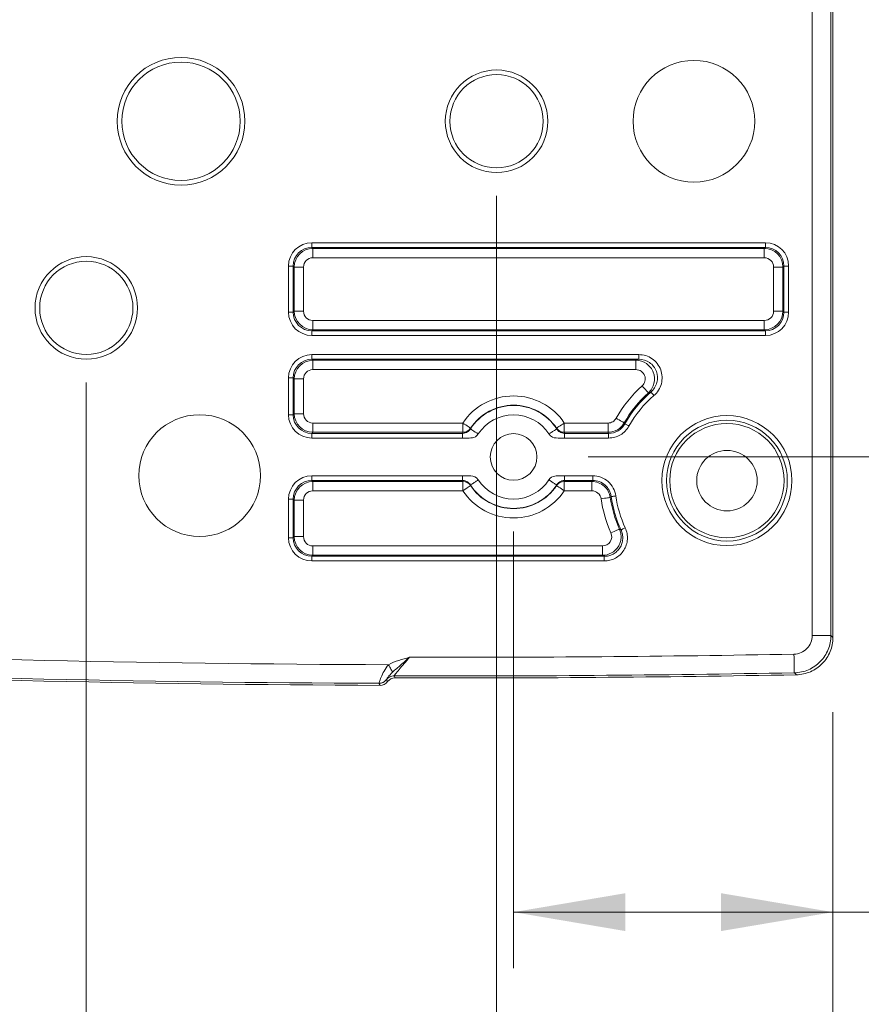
# Model space of a CAD drawing. Header units: millimetres. Extents: x 10 to 272, y 8 to 208.
# Tile 4 of 14: x 85 to 107, y 39 to 65. Entities that reach past the tile are written whole.
import ezdxf

# ---------------------------------------------------------------- set-up
doc = ezdxf.new("R2010")
doc.units = ezdxf.units.MM
doc.styles.add('SLDTEXTSTYLE1', font='TXT', dxfattribs={"width": 0.605})
doc.dimstyles.new('SLDDIMSTYLE1', dxfattribs={"dimtxt": 2.054655, "dimasz": 3, "dimexe": 0, "dimexo": 0.0625, "dimgap": 0.513664, "dimtad": 0, "dimtih": 1, "dimtoh": 1, "dimdec": 1, "dimlfac": 2, "dimrnd": 1e-09, "dimzin": 12, "dimdsep": 46, "dimtxsty": 'SLDTEXTSTYLE1', "dimsah": 1, "dimcen": 0.09, "dimadec": 0, "dimazin": 3, "dimtfac": 1, "dimtdec": 1, "dimtofl": 0, "dimtmove": 0, "dimatfit": 3, "dimfxl": 1, "dimfrac": 2, "dimtolj": 1, "dimtzin": 12, "dimarcsym": 0})
doc.dimstyles.new('SLDDIMSTYLE3', dxfattribs={"dimtxt": 2.054655, "dimasz": 3, "dimexe": 0, "dimexo": 0.0625, "dimgap": 0.513664, "dimtad": 0, "dimtih": 1, "dimtoh": 1, "dimdec": 1, "dimlfac": 2, "dimrnd": 1e-09, "dimzin": 4, "dimdsep": 46, "dimtxsty": 'SLDTEXTSTYLE1', "dimsah": 1, "dimcen": 0.09, "dimadec": 0, "dimazin": 1, "dimtfac": 1, "dimtdec": 1, "dimtofl": 0, "dimtmove": 0, "dimatfit": 3, "dimfxl": 1, "dimfrac": 2, "dimtolj": 1, "dimtzin": 12, "dimarcsym": 0})

# ---------------------------------------------------------------- blocks, each defined once
blk = doc.blocks.new('_D_3')
at = {"color": 7, "linetype": 'Continuous', "lineweight": 0}
for p, q in [((97.631, 60.556), (97.631, 33.758)), ((86.631, 55.551), (86.631, 33.758)), ((78.793, 36.836), (78.088, 36.836)), ((78.088, 36.836), (78.088, 33.68)), ((82.713, 36.836), (83.419, 36.836)), ((83.419, 36.836), (83.419, 33.68)), ((86.631, 35.258), (84.595, 35.258)), ((97.631, 35.258), (86.631, 35.258)), ((78.088, 33.68), (78.793, 33.68)), ((83.419, 33.68), (82.713, 33.68))]:
    blk.add_line(p, q, dxfattribs=at)
for points in [[(86.631, 35.258), (89.631, 34.75), (89.631, 35.766)], [(97.631, 35.258), (94.631, 35.766), (94.631, 34.75)]]:
    blk.add_solid(points, dxfattribs=at)
at = {"color": 7, "linetype": 'Continuous', "lineweight": 0, "char_height": 2.1167, "attachment_point": 1, "style": 'SLDTEXTSTYLE1'}
for s, insert in [('2X', (67.661, 36.409)), ('22.0', (71.895, 36.409)), ('.87', (78.793, 36.409))]:
    blk.add_mtext(s, dxfattribs=dict(at, insert=insert))
blk = doc.blocks.new('_D_4')
at = {"color": 7, "linetype": 'Continuous', "lineweight": 0}
for p, q in [((97.631, 60.556), (97.631, 33.758)), ((106.648, 46.714), (106.648, 33.758)), ((117.489, 36.836), (116.783, 36.836)), ((116.783, 36.836), (116.783, 33.68)), ((121.408, 36.836), (122.114, 36.836)), ((122.114, 36.836), (122.114, 33.68)), ((97.631, 35.258), (106.648, 35.258)), ((106.648, 35.258), (110.12, 35.258)), ((116.783, 33.68), (117.489, 33.68)), ((122.114, 33.68), (121.408, 33.68))]:
    blk.add_line(p, q, dxfattribs=at)
for points in [[(97.631, 35.258), (100.631, 34.75), (100.631, 35.766)], [(106.648, 35.258), (103.648, 35.766), (103.648, 34.75)]]:
    blk.add_solid(points, dxfattribs=at)
at = {"color": 7, "linetype": 'Continuous', "lineweight": 0, "char_height": 2.1167, "attachment_point": 1, "style": 'SLDTEXTSTYLE1'}
for s, insert in [('18.0', (110.59, 36.409)), ('.71', (117.489, 36.409))]:
    blk.add_mtext(s, dxfattribs=dict(at, insert=insert))
blk = doc.blocks.new('_D_7')
at = {"color": 7, "linetype": 'Continuous', "lineweight": 0}
for p, q in [((98.086, 51.556), (98.086, 39.85)), ((106.648, 46.714), (106.648, 39.85)), ((119.605, 42.928), (118.9, 42.928)), ((118.9, 42.928), (118.9, 39.772)), ((123.525, 42.928), (124.231, 42.928)), ((124.231, 42.928), (124.231, 39.772)), ((98.086, 41.35), (106.648, 41.35)), ((106.648, 41.35), (108.003, 41.35)), ((118.9, 39.772), (119.605, 39.772)), ((124.231, 39.772), (123.525, 39.772))]:
    blk.add_line(p, q, dxfattribs=at)
for points in [[(98.086, 41.35), (101.086, 40.842), (101.086, 41.858)], [(106.648, 41.35), (103.648, 41.858), (103.648, 40.842)]]:
    blk.add_solid(points, dxfattribs=at)
at = {"color": 7, "linetype": 'Continuous', "lineweight": 0, "char_height": 2.1167, "attachment_point": 1, "style": 'SLDTEXTSTYLE1'}
for s, insert in [('2X', (108.473, 42.501)), ('.67', (119.605, 42.501)), ('17.1', (112.706, 42.501))]:
    blk.add_mtext(s, dxfattribs=dict(at, insert=insert))
blk = doc.blocks.new('_D_9')
at = {"color": 7, "linetype": 'Continuous', "lineweight": 0}
for p, q in [((100.086, 71.556), (120.435, 71.556)), ((118.935, 71.556), (118.935, 64.604)), ((121.051, 64.133), (120.346, 64.133)), ((120.346, 64.133), (120.346, 60.978)), ((126.539, 64.133), (127.244, 64.133)), ((127.244, 64.133), (127.244, 60.978)), ((120.346, 60.978), (121.051, 60.978)), ((127.244, 60.978), (126.539, 60.978)), ((118.935, 53.556), (118.935, 60.508)), ((100.086, 53.556), (120.435, 53.556))]:
    blk.add_line(p, q, dxfattribs=at)
for points in [[(118.935, 71.556), (118.427, 68.556), (119.443, 68.556)], [(118.935, 53.556), (119.443, 56.556), (118.427, 56.556)]]:
    blk.add_solid(points, dxfattribs=at)
at = {"color": 7, "linetype": 'Continuous', "lineweight": 0, "char_height": 2.1167, "attachment_point": 1, "style": 'SLDTEXTSTYLE1'}
for s, insert in [('2X', (109.919, 63.706)), ('36.0', (114.152, 63.706)), ('1.42', (121.051, 63.706))]:
    blk.add_mtext(s, dxfattribs=dict(at, insert=insert))

msp = doc.modelspace()

# ---------------------------------------------------------------- linework, layer by layer
at = {"color": 7, "linetype": 'Continuous', "lineweight": 15}
for p, q in [((106.0945, 48.7671), (106.0945, 76.3443)), ((106.5944, 76.3443), (106.5944, 48.7671)), ((106.6483, 76.3971), (106.6483, 48.7142)), ((92.6761, 59.2993), (104.8365, 59.2993)), ((92.6761, 59.1745), (92.6761, 59.2993)), ((104.8365, 59.1745), (92.6761, 59.1745)), ((92.6761, 59.1745), (92.7047, 59.1459)), ((92.7047, 59.1459), (104.808, 59.1459)), ((92.7047, 58.8963), (92.7047, 59.1459)), ((104.808, 59.1459), (104.8365, 59.1745)), ((104.808, 58.8963), (104.808, 59.1459)), ((104.8365, 59.1745), (104.8365, 59.2993)), ((104.808, 58.8963), (92.7047, 58.8963)), ((92.052, 57.4362), (92.052, 58.6751)), ((92.052, 58.6751), (92.1768, 58.6751)), ((92.1768, 58.6751), (92.1768, 57.4362)), ((92.2054, 58.6466), (92.1768, 58.6751)), ((92.2054, 57.4647), (92.2054, 58.6466)), ((92.2054, 58.6466), (92.455, 58.6466)), ((92.455, 58.6466), (92.455, 57.4647)), ((105.0577, 57.4647), (105.0577, 58.6466)), ((105.0577, 58.6466), (105.3073, 58.6466)), ((105.3359, 58.6751), (105.3073, 58.6466)), ((105.3073, 58.6466), (105.3073, 57.4647)), ((105.3359, 57.4362), (105.3359, 58.6751)), ((105.3359, 58.6751), (105.4607, 58.6751)), ((105.4607, 58.6751), (105.4607, 57.4362)), ((92.052, 57.4362), (92.1768, 57.4362)), ((92.1768, 57.4362), (92.2054, 57.4647)), ((92.2054, 57.4647), (92.455, 57.4647)), ((105.0577, 57.4647), (105.3073, 57.4647)), ((105.3073, 57.4647), (105.3359, 57.4362)), ((105.3359, 57.4362), (105.4607, 57.4362)), ((92.7047, 56.9654), (92.7047, 57.2151)), ((92.7047, 57.2151), (104.808, 57.2151)), ((104.808, 56.9654), (104.808, 57.2151)), ((92.7047, 56.9654), (92.6761, 56.9369)), ((92.6761, 56.812), (92.6761, 56.9369)), ((92.6761, 56.9369), (104.8365, 56.9369)), ((104.8365, 56.812), (92.6761, 56.812)), ((104.808, 56.9654), (92.7047, 56.9654)), ((104.8365, 56.9369), (104.808, 56.9654)), ((104.8365, 56.812), (104.8365, 56.9369)), ((92.6761, 56.2993), (101.442, 56.2993)), ((92.6761, 56.1745), (92.6761, 56.2993)), ((101.442, 56.1745), (101.442, 56.2993)), ((101.442, 56.1745), (92.6761, 56.1745)), ((92.6761, 56.1745), (92.7047, 56.1459)), ((92.7047, 56.1459), (101.3661, 56.1459)), ((92.7047, 55.8963), (92.7047, 56.1459)), ((101.3661, 55.8963), (101.3661, 56.1459)), ((101.3661, 55.8963), (92.7047, 55.8963)), ((92.052, 54.6862), (92.052, 55.6751)), ((92.052, 55.6751), (92.1768, 55.6751)), ((92.1768, 55.6751), (92.1768, 54.6862)), ((92.2054, 55.6466), (92.1768, 55.6751)), ((92.2054, 54.7147), (92.2054, 55.6466)), ((92.455, 55.6466), (92.2054, 55.6466)), ((92.455, 55.6466), (92.455, 54.7147)), ((92.052, 54.6862), (92.1768, 54.6862)), ((92.1768, 54.6862), (92.2054, 54.7147)), ((92.455, 54.7147), (92.2054, 54.7147)), ((92.7047, 54.2154), (92.7047, 54.4651)), ((92.7047, 54.4651), (96.7252, 54.4651)), ((96.7252, 54.2154), (96.7252, 54.4651)), ((99.446, 54.4651), (99.446, 54.2154)), ((99.446, 54.4651), (100.6176, 54.4651)), ((100.6176, 54.2154), (100.6176, 54.4651)), ((101.0527, 54.4698), (101.0706, 54.4433)), ((92.7047, 54.2154), (92.6761, 54.1869)), ((92.6761, 54.062), (92.6761, 54.1869)), ((92.6761, 54.1869), (96.7178, 54.1869)), ((96.7252, 54.2154), (92.7047, 54.2154)), ((100.6176, 54.2154), (99.446, 54.2154)), ((99.4534, 54.1869), (100.6343, 54.1869)), ((100.6343, 54.062), (100.6343, 54.1869)), ((96.7178, 54.062), (92.6761, 54.062)), ((96.8072, 54.062), (96.7178, 54.062)), ((100.6343, 54.062), (99.4534, 54.062)), ((92.6761, 53.0493), (96.7178, 53.0493)), ((92.6761, 52.9245), (92.6761, 53.0493)), ((96.7178, 52.9245), (92.6761, 52.9245)), ((92.6761, 52.9245), (92.7047, 52.8959)), ((92.7047, 52.8959), (96.7252, 52.8959)), ((92.7047, 52.8959), (92.7047, 52.6463)), ((96.7252, 52.6463), (96.7252, 52.8959)), ((99.3639, 53.0493), (99.4534, 53.0493)), ((99.446, 52.8959), (100.1848, 52.8959)), ((99.446, 52.8959), (99.446, 52.6463)), ((99.4534, 53.0493), (100.2096, 53.0493)), ((100.2096, 52.9245), (99.4534, 52.9245)), ((100.1848, 52.8959), (100.1848, 52.6463)), ((100.2096, 52.9245), (100.2096, 53.0493)), ((96.7252, 52.6463), (92.7047, 52.6463)), ((100.1848, 52.6463), (99.446, 52.6463)), ((92.052, 51.3897), (92.052, 52.4251)), ((92.052, 52.4251), (92.1768, 52.4251)), ((92.1768, 52.4251), (92.1768, 51.3897)), ((92.2054, 52.3966), (92.1768, 52.4251)), ((92.2054, 51.4183), (92.2054, 52.3966)), ((92.455, 52.3966), (92.2054, 52.3966)), ((92.455, 52.3966), (92.455, 51.4183)), ((92.052, 51.3897), (92.1768, 51.3897)), ((92.1768, 51.3897), (92.2054, 51.4183)), ((92.455, 51.4183), (92.2054, 51.4183)), ((92.7047, 51.1686), (100.4696, 51.1686)), ((92.7047, 51.1686), (92.7047, 50.919)), ((100.4696, 51.1686), (100.4696, 50.919)), ((92.7047, 50.919), (92.6761, 50.8904)), ((92.6761, 50.7656), (92.6761, 50.8904)), ((92.6761, 50.8904), (100.514, 50.8904)), ((100.514, 50.7656), (92.6761, 50.7656)), ((100.4696, 50.919), (92.7047, 50.919)), ((100.514, 50.7656), (100.514, 50.8904)), ((106.0945, 48.7671), (106.5944, 48.7671)), ((94.4765, 47.4851), (94.4765, 47.4851))]:
    msp.add_line(p, q, dxfattribs=at)
at = {"color": 7, "linetype": 'Continuous', "lineweight": 15, "flags": 128}
for points in [[(101.6991, 55.2745), (101.6944, 55.2797), (101.684, 55.2914), (101.6681, 55.3091), (101.6474, 55.3323), (101.6225, 55.3601), (101.5944, 55.3915), (101.564, 55.4254), (101.5326, 55.4606)], [(101.7671, 55.2962), (101.7694, 55.2936), (101.7745, 55.2876), (101.7823, 55.2786), (101.7924, 55.2668), (101.8045, 55.2526), (101.8183, 55.2366), (101.8331, 55.2194), (101.8484, 55.2015)], [(96.7252, 54.4651), (96.7653, 54.4383), (96.8039, 54.4125), (96.8395, 54.3886), (96.8708, 54.3677), (96.8967, 54.3504), (96.9161, 54.3374), (96.9284, 54.3292), (96.933, 54.3262)], [(99.446, 54.4651), (99.4059, 54.4383), (99.3673, 54.4125), (99.3317, 54.3886), (99.3003, 54.3677), (99.2745, 54.3504), (99.255, 54.3374), (99.2428, 54.3292), (99.2382, 54.3262)], [(101.0527, 54.4698), (101.0467, 54.4732), (101.033, 54.4809), (101.0122, 54.4926), (100.9851, 54.5079), (100.9526, 54.5262), (100.9159, 54.5468), (100.8762, 54.5691), (100.8351, 54.5923)], [(101.0706, 54.4433), (101.0736, 54.4416), (101.0804, 54.4378), (101.0909, 54.432), (101.1044, 54.4244), (101.1207, 54.4153), (101.1392, 54.4051), (101.159, 54.394), (101.1796, 54.3825)], [(100.6343, 54.1869), (100.6244, 54.2037), (100.6176, 54.2154)], [(96.7252, 52.6463), (96.7653, 52.6731), (96.8039, 52.6989), (96.8395, 52.7227), (96.8708, 52.7436), (96.8967, 52.7609), (96.9161, 52.7739), (96.9284, 52.7821), (96.933, 52.7852)], [(99.446, 52.6463), (99.4059, 52.6731), (99.3673, 52.6989), (99.3317, 52.7227), (99.3003, 52.7436), (99.2745, 52.7609), (99.255, 52.7739), (99.2428, 52.7821), (99.2382, 52.7852)], [(100.679, 52.468), (100.6721, 52.467), (100.6566, 52.4648), (100.633, 52.4614), (100.6022, 52.4569), (100.5653, 52.4516), (100.5236, 52.4456), (100.4786, 52.4391), (100.4319, 52.4323)], [(100.7043, 52.4932), (100.7077, 52.4937), (100.7155, 52.4947), (100.7273, 52.4964), (100.7427, 52.4985), (100.7612, 52.501), (100.7821, 52.5039), (100.8046, 52.507), (100.8279, 52.5102)], [(100.9249, 51.6232), (100.9186, 51.6203), (100.9043, 51.6139), (100.8825, 51.6041), (100.8542, 51.5914), (100.8201, 51.5761), (100.7817, 51.5588), (100.7402, 51.5401), (100.6972, 51.5207)], [(100.9668, 51.6002), (100.97, 51.6017), (100.9771, 51.605), (100.9879, 51.61), (101.002, 51.6165), (101.0189, 51.6244), (101.038, 51.6333), (101.0586, 51.6429), (101.08, 51.6528)], [(106.5944, 48.7671), (106.6174, 48.7446), (106.6483, 48.7142)], [(105.6038, 48.2672), (105.6056, 48.1708), (105.6073, 48.0779), (105.6089, 47.9922), (105.6103, 47.9168), (105.6114, 47.8546), (105.6123, 47.8079), (105.6128, 47.7784), (105.613, 47.7674)], [(94.7305, 47.9841), (94.7483, 47.9532), (94.7657, 47.9229), (94.7824, 47.8939), (94.798, 47.8667), (94.8122, 47.842), (94.8248, 47.8201), (94.8355, 47.8016), (94.844, 47.7868)], [(94.6773, 47.5849), (94.6823, 47.5762), (94.7024, 47.5412), (94.7083, 47.531)], [(94.8779, 47.6847), (94.8829, 47.676), (94.903, 47.641), (94.9089, 47.6308)], [(105.667, 47.7145), (105.632, 47.7488), (105.613, 47.7674)], [(94.4765, 47.4851), (94.5055, 47.4867), (94.5299, 47.4907)], [(94.5075, 47.4312), (94.4974, 47.4487), (94.4765, 47.4851)]]:
    msp.add_lwpolyline(points, dxfattribs=at)
at = {"color": 7, "linetype": 'Continuous', "lineweight": 15}
for centre, radius in [((89.1706, 62.5557), 1.7125), ((102.9206, 62.5557), 1.632), ((89.1706, 62.5557), 1.5875), ((97.6306, 62.5557), 1.375), ((97.6306, 62.5557), 1.25), ((86.6306, 57.5507), 1.375), ((86.6306, 57.5507), 1.25), ((89.6706, 53.0557), 1.6319), ((103.8063, 52.92), 1.7436), ((103.8063, 52.92), 1.6188), ((103.8063, 52.92), 1.5333), ((98.0856, 53.5557), 0.625), ((103.8063, 52.92), 0.8109)]:
    msp.add_circle(centre, radius, dxfattribs=at)
for centre, radius, start, end in [((92.7054, 58.6459), 0.5, 90.07858, 179.92142), ((104.8073, 58.6459), 0.5, 0.07858, 89.92142), ((92.7054, 57.4654), 0.5, 180.07858, 269.92142), ((104.8073, 57.4654), 0.5, 270.07858, 359.92142), ((92.7054, 55.6459), 0.5, 90.07858, 179.92142), ((103.8063, 52.92), 3.4094, 131.82703, 150.62738), ((98.0856, 53.5557), 1.6364, 33.76187, 146.23813), ((103.8063, 52.92), 3.1598, 131.82703, 150.62738), ((103.8063, 52.92), 3.1312, 130.63429, 150.8904), ((103.8063, 52.92), 3.0064, 130.63429, 150.8904), ((98.0856, 53.5557), 1.3793, 33.02662, 146.97338), ((98.0856, 53.5557), 1.3864, 33.76187, 146.23813), ((92.7054, 54.7154), 0.5, 180.07858, 269.92142), ((98.0856, 53.5557), 1.1293, 33.02662, 146.97338), ((96.7254, 54.4653), 0.2498, 269.93947, 326.16783), ((99.4457, 54.4653), 0.2498, 213.83195, 270.06075), ((92.7054, 52.3959), 0.5, 90.07858, 179.92142), ((96.7254, 52.6461), 0.2499, 33.83224, 90.06006), ((98.0856, 53.5557), 1.3793, 213.02662, 326.97338), ((98.0856, 53.5557), 1.1293, 213.02662, 326.97338), ((99.4457, 52.6461), 0.2499, 89.93972, 146.16798), ((98.0856, 53.5557), 1.6364, 213.76187, 326.23813), ((98.0856, 53.5557), 1.3864, 213.76187, 326.23813), ((103.8063, 52.92), 3.4094, 188.224, 204.23075), ((103.8063, 52.92), 3.1598, 188.224, 204.23075), ((103.8063, 52.92), 3.1312, 187.83416, 204.92939), ((103.8063, 52.92), 3.0064, 187.83416, 204.92939), ((92.7054, 51.419), 0.5, 180.07858, 269.92142), ((96.3983, 547.4276), 499.4462, 267.55316, 269.808675), ((96.3983, 547.4276), 499.2453, 269.873335, 271.056532), ((96.3983, 547.4276), 500, 267.579748, 269.783334), ((96.3983, 547.4276), 499.9462, 267.583139, 269.779756), ((94.4774, 47.7351), 0.25, 269.79066, 323.07051), ((94.4774, 47.7352), 0.25, 282.12685, 323.07077), ((94.8772, 47.4347), 0.25, 89.8369, 143.06996), ((96.3983, 547.4276), 499.7452, 269.825687, 271.056532), ((96.3983, 547.4276), 499.799, 269.82926, 271.062602)]:
    msp.add_arc(centre, radius, start, end, dxfattribs=at)
for centre, major_axis, ratio, start_param, end_param in [((92.6778, 58.6734), (0.4432, -0.4432), 0.9972647, 2.357564, 3.9256213), ((92.6778, 58.6734), (-0.355, 0.355), 0.9959045, 5.4991567, 7.0672139), ((104.8348, 58.6734), (-0.4432, -0.4432), 0.9972647, 2.357564, 3.9256213), ((104.8348, 58.6734), (0.355, 0.355), 0.9959045, 5.4991567, 7.0672139), ((92.7054, 58.6459), (0.1773, -0.1773), 0.9972647, 2.357564, 3.9256213), ((104.8073, 58.6459), (-0.1773, -0.1773), 0.9972647, 2.357564, 3.9256213), ((92.6778, 57.4379), (0.4432, 0.4432), 0.9972647, 2.357564, 3.9256213), ((92.6778, 57.4379), (0.355, 0.355), 0.9959045, 2.357564, 3.9256213), ((92.7054, 57.4654), (0.1773, 0.1773), 0.9972647, 2.357564, 3.9256213), ((104.8073, 57.4654), (-0.1773, 0.1773), 0.9972647, 2.357564, 3.9256213), ((104.8348, 57.4379), (-0.4432, 0.4432), 0.9972647, 2.357564, 3.9256213), ((104.8348, 57.4379), (0.355, -0.355), 0.9959045, 5.4991567, 7.0672139), ((92.6778, 55.6734), (0.4432, -0.4432), 0.9972647, 2.357564, 3.9256213), ((92.6778, 55.6734), (-0.355, 0.355), 0.9959045, 5.4991567, 7.0672139), ((92.7054, 55.6459), (0.1773, -0.1773), 0.9972647, 2.357564, 3.9256213), ((92.6778, 54.6879), (0.4432, 0.4432), 0.9972647, 2.357564, 3.9256213), ((92.6778, 54.6879), (0.355, 0.355), 0.9959045, 2.357564, 3.9256213), ((92.7054, 54.7154), (0.1773, 0.1773), 0.9972647, 2.357564, 3.9256213), ((98.0856, 53.8056), (0, 1.4999), 0.9429048, 1.2940164, 1.3137453), ((98.0856, 53.8056), (0, 1.4999), 0.9429048, 4.96944, 4.989169), ((92.6778, 52.4234), (0.4432, -0.4432), 0.9972647, 2.357564, 3.9256213), ((92.6778, 52.4234), (0.355, -0.355), 0.9959045, 2.357564, 3.9256213), ((98.0856, 53.3058), (0, 1.4999), 0.9429048, 1.8278474, 1.8475763), ((98.0856, 53.3058), (0, 1.4999), 0.9429048, 4.435609, 4.4553379), ((92.7054, 52.3959), (0.1773, -0.1773), 0.9972647, 2.357564, 3.9256213), ((92.6778, 51.3914), (0.4432, 0.4432), 0.9972647, 2.357564, 3.9256213), ((92.6778, 51.3914), (0.355, 0.355), 0.9959045, 2.357564, 3.9256213), ((92.7054, 51.419), (0.1773, 0.1773), 0.9972647, 2.357564, 3.9256213)]:
    msp.add_ellipse(centre, major_axis=major_axis, ratio=ratio, start_param=start_param, end_param=end_param, dxfattribs=at)
for points, knots in [([(101.442, 56.2993), (101.506, 56.2993), (101.5692, 56.2896), (101.69, 56.2522), (101.7481, 56.224), (101.9041, 56.1166), (101.9865, 56.011), (102.074, 55.7741), (102.0802, 55.6409), (102.0315, 55.4572), (102.006, 55.3987), (101.9382, 55.2909), (101.897, 55.2432), (101.8484, 55.2015)], [0, 0, 0, 0, 0.125, 0.125, 0.25, 0.25, 0.5, 0.5, 0.75, 0.75, 0.875, 0.875, 1, 1, 1, 1]), ([(101.3661, 56.1459), (101.4671, 56.1455), (101.5658, 56.1144), (101.7306, 56.0007), (101.7956, 55.9178), (101.867, 55.7314), (101.8738, 55.6259), (101.8271, 55.4318), (101.7741, 55.3421), (101.6991, 55.2745)], [0, 0, 0, 0, 0.25, 0.25, 0.5, 0.5, 0.75, 0.75, 1, 1, 1, 1]), ([(101.7671, 55.2962), (101.8451, 55.3629), (101.9013, 55.4517), (101.9541, 55.6479), (101.9494, 55.7548), (101.8792, 55.9446), (101.8129, 56.0292), (101.6458, 56.1435), (101.5445, 56.1746), (101.442, 56.1745)], [0, 0, 0, 0, 0.25, 0.25, 0.5, 0.5, 0.75, 0.75, 1, 1, 1, 1]), ([(101.5326, 55.4606), (101.5704, 55.4944), (101.5973, 55.5392), (101.6214, 55.6365), (101.6182, 55.6895), (101.5824, 55.783), (101.5496, 55.8244), (101.4665, 55.8809), (101.4168, 55.8963), (101.3661, 55.8963)], [0, 0, 0, 0, 0.25, 0.25, 0.5, 0.5, 0.75, 0.75, 1, 1, 1, 1]), ([(100.6176, 54.4651), (100.662, 54.4651), (100.7058, 54.4771), (100.7815, 54.5214), (100.8134, 54.5535), (100.8351, 54.5923)], [0, 0, 0, 0, 0.5, 0.5, 1, 1, 1, 1]), ([(101.0527, 54.4698), (101.0309, 54.4311), (101.0045, 54.3961), (100.9428, 54.3334), (100.9075, 54.306), (100.7941, 54.2396), (100.7064, 54.2155), (100.6176, 54.2154)], [0, 0, 0, 0, 0.25, 0.25, 0.5, 0.5, 1, 1, 1, 1]), ([(100.6343, 54.1869), (100.7236, 54.1868), (100.8117, 54.2111), (100.9254, 54.278), (100.9608, 54.3057), (101.0225, 54.369), (101.0489, 54.4043), (101.0706, 54.4433)], [0, 0, 0, 0, 0.5, 0.5, 0.75, 0.75, 1, 1, 1, 1]), ([(96.9292, 54.3074), (96.9015, 54.2647), (96.8773, 54.245), (96.8151, 54.2053), (96.7736, 54.1869), (96.7178, 54.1869)], [0, 0, 0, 0, 0.5, 0.5, 1, 1, 1, 1]), ([(96.7178, 54.062), (96.7178, 54.0937), (96.7178, 54.1251), (96.7178, 54.171), (96.7178, 54.1852), (96.7178, 54.1869)], [0, 0, 0, 0, 0.5, 0.5, 1, 1, 1, 1]), ([(96.8068, 54.0609), (96.8681, 54.0599), (96.9252, 54.0595), (97.0382, 54.0786), (97.0932, 54.1011), (97.1387, 54.1712)], [0, 0, 0, 0, 0.5, 0.5, 1, 1, 1, 1]), ([(96.9292, 54.3074), (96.9301, 54.3068), (96.9531, 54.2918), (97.0305, 54.2415), (97.0845, 54.2064), (97.1387, 54.1712)], [0, 0, 0, 0, 0.5, 0.5, 1, 1, 1, 1]), ([(99.242, 54.3074), (99.2416, 54.3071), (99.2367, 54.304), (99.2158, 54.2904), (99.1997, 54.2799), (99.159, 54.2534), (99.1344, 54.2375), (99.0833, 54.2042), (99.0569, 54.1871), (99.0324, 54.1712)], [0, 0, 0, 0, 0.25, 0.25, 0.5, 0.5, 0.75, 0.75, 1, 1, 1, 1]), ([(99.0324, 54.1712), (99.0884, 54.0851), (99.1584, 54.0709), (99.2977, 54.0575), (99.3703, 54.0619), (99.4505, 54.062)], [0, 0, 0, 0, 0.5, 0.5, 1, 1, 1, 1]), ([(99.4534, 54.1869), (99.3976, 54.1869), (99.356, 54.2053), (99.2938, 54.245), (99.2697, 54.2647), (99.242, 54.3074)], [0, 0, 0, 0, 0.5, 0.5, 1, 1, 1, 1]), ([(99.4534, 54.1869), (99.4534, 54.1852), (99.4534, 54.171), (99.4534, 54.1251), (99.4534, 54.0937), (99.4534, 54.062)], [0, 0, 0, 0, 0.5, 0.5, 1, 1, 1, 1]), ([(101.1796, 54.3825), (101.1525, 54.3338), (101.1195, 54.2897), (101.0424, 54.2107), (100.9982, 54.1761), (100.9034, 54.1203), (100.8514, 54.0984), (100.7452, 54.0695), (100.6901, 54.062), (100.6343, 54.062)], [0, 0, 0, 0, 0.25, 0.25, 0.5, 0.5, 0.75, 0.75, 1, 1, 1, 1]), ([(96.7178, 52.9245), (96.7178, 52.9261), (96.7178, 52.9403), (96.7178, 52.9862), (96.7178, 53.0176), (96.7178, 53.0493)], [0, 0, 0, 0, 0.5, 0.5, 1, 1, 1, 1]), ([(96.7178, 52.9245), (96.7736, 52.9244), (96.8151, 52.906), (96.8773, 52.8663), (96.9015, 52.8466), (96.9292, 52.8039)], [0, 0, 0, 0, 0.5, 0.5, 1, 1, 1, 1]), ([(97.1387, 52.9401), (97.0828, 53.0262), (97.0128, 53.0405), (96.8735, 53.0538), (96.8009, 53.0494), (96.7206, 53.0493)], [0, 0, 0, 0, 0.5, 0.5, 1, 1, 1, 1]), ([(96.9292, 52.8039), (96.9296, 52.8042), (96.9345, 52.8074), (96.9554, 52.8209), (96.9714, 52.8314), (97.0122, 52.8579), (97.0368, 52.8739), (97.0879, 52.9071), (97.1143, 52.9242), (97.1387, 52.9401)], [0, 0, 0, 0, 0.25, 0.25, 0.5, 0.5, 0.75, 0.75, 1, 1, 1, 1]), ([(99.3644, 53.0504), (99.3031, 53.0514), (99.2459, 53.0518), (99.133, 53.0327), (99.078, 53.0103), (99.0324, 52.9401)], [0, 0, 0, 0, 0.5, 0.5, 1, 1, 1, 1]), ([(99.242, 52.8039), (99.2411, 52.8045), (99.2181, 52.8195), (99.1406, 52.8698), (99.0867, 52.9049), (99.0324, 52.9401)], [0, 0, 0, 0, 0.5, 0.5, 1, 1, 1, 1]), ([(99.242, 52.8039), (99.2697, 52.8466), (99.2938, 52.8663), (99.356, 52.906), (99.3976, 52.9244), (99.4534, 52.9245)], [0, 0, 0, 0, 0.5, 0.5, 1, 1, 1, 1]), ([(99.4534, 53.0493), (99.4534, 53.0176), (99.4534, 52.9862), (99.4534, 52.9403), (99.4534, 52.9261), (99.4534, 52.9245)], [0, 0, 0, 0, 0.5, 0.5, 1, 1, 1, 1]), ([(100.1848, 52.8959), (100.1884, 52.9), (100.192, 52.9042), (100.1956, 52.9083), (100.2003, 52.9137), (100.2049, 52.9191), (100.2096, 52.9245)], [0.0004749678, 0.0004749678, 0.0004749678, 0.0004749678, 0.0009501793, 0.0009501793, 0.0009501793, 0.0015668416, 0.0015668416, 0.0015668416, 0.0015668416]), ([(100.1848, 52.8959), (100.2447, 52.8958), (100.3032, 52.8852), (100.4151, 52.8434), (100.4665, 52.8129), (100.6016, 52.696), (100.6617, 52.5866), (100.679, 52.468)], [0, 0, 0, 0, 0.25, 0.25, 0.5, 0.5, 1, 1, 1, 1]), ([(100.2096, 53.0493), (100.2849, 53.0493), (100.3584, 53.0359), (100.4989, 52.9833), (100.5634, 52.9449), (100.7326, 52.7974), (100.8074, 52.6593), (100.8279, 52.5102)], [0, 0, 0, 0, 0.25, 0.25, 0.5, 0.5, 1, 1, 1, 1]), ([(100.7043, 52.4932), (100.6879, 52.6125), (100.6281, 52.723), (100.4927, 52.841), (100.4411, 52.8718), (100.3287, 52.9139), (100.2699, 52.9245), (100.2096, 52.9245)], [0, 0, 0, 0, 0.5, 0.5, 0.75, 0.75, 1, 1, 1, 1]), ([(100.4319, 52.4323), (100.4233, 52.4916), (100.3933, 52.5464), (100.3032, 52.6244), (100.2448, 52.6463), (100.1848, 52.6463)], [0, 0, 0, 0, 0.5, 0.5, 1, 1, 1, 1]), ([(100.9249, 51.6232), (100.942, 51.585), (100.954, 51.5456), (100.9682, 51.4641), (100.9702, 51.4219), (100.9639, 51.3397), (100.9555, 51.2984), (100.929, 51.2199), (100.9112, 51.1827), (100.8432, 51.0776), (100.7805, 51.0196), (100.6356, 50.9405), (100.5532, 50.9191), (100.4696, 50.919)], [0, 0, 0, 0, 0.125, 0.125, 0.25, 0.25, 0.375, 0.375, 0.5, 0.5, 0.75, 0.75, 1, 1, 1, 1]), ([(100.4696, 51.1686), (100.5533, 51.1686), (100.6342, 51.2125), (100.7248, 51.3529), (100.7316, 51.4443), (100.6972, 51.5207)], [0, 0, 0, 0, 0.5, 0.5, 1, 1, 1, 1]), ([(101.08, 51.6528), (101.1022, 51.605), (101.118, 51.5555), (101.1373, 51.4531), (101.1405, 51.4001), (101.1337, 51.2964), (101.1237, 51.2443), (101.0913, 51.1452), (101.0691, 51.0982), (101.0126, 51.0095), (100.9791, 50.9694), (100.9031, 50.8983), (100.86, 50.8672), (100.7688, 50.8173), (100.7196, 50.7979), (100.6183, 50.7721), (100.5667, 50.7656), (100.514, 50.7656)], [0, 0, 0, 0, 0.125, 0.125, 0.25, 0.25, 0.375, 0.375, 0.5, 0.5, 0.625, 0.625, 0.75, 0.75, 0.875, 0.875, 1, 1, 1, 1]), ([(100.514, 50.8904), (100.5562, 50.8904), (100.5975, 50.8955), (100.6786, 50.9161), (100.718, 50.9316), (100.7911, 50.9714), (100.8256, 50.9963), (100.8865, 51.0531), (100.9133, 51.0852), (100.9586, 51.1563), (100.9763, 51.1939), (101.0022, 51.2733), (101.0102, 51.315), (101.0155, 51.398), (101.0129, 51.4404), (100.9973, 51.5224), (100.9846, 51.562), (100.9668, 51.6002)], [0, 0, 0, 0, 0.125, 0.125, 0.25, 0.25, 0.375, 0.375, 0.5, 0.5, 0.625, 0.625, 0.75, 0.75, 0.875, 0.875, 1, 1, 1, 1]), ([(100.9249, 51.6232), (100.9327, 51.6189), (100.9406, 51.6145), (100.9485, 51.6102), (100.9546, 51.6069), (100.9607, 51.6035), (100.9668, 51.6002)], [0.0004756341, 0.0004756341, 0.0004756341, 0.0004756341, 0.0010930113, 0.0010930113, 0.0010930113, 0.0015690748, 0.0015690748, 0.0015690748, 0.0015690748]), ([(100.514, 50.8904), (100.5075, 50.8946), (100.501, 50.8987), (100.4946, 50.9028), (100.4862, 50.9082), (100.4779, 50.9136), (100.4696, 50.919)], [0.0002380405, 0.0002380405, 0.0002380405, 0.0002380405, 0.0007145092, 0.0007145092, 0.0007145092, 0.001332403, 0.001332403, 0.001332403, 0.001332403]), ([(105.6038, 48.2672), (105.7343, 48.2696), (105.8612, 48.3249), (105.9966, 48.463), (106.0328, 48.5179), (106.0819, 48.6378), (106.0945, 48.7018), (106.0945, 48.7671)], [0, 0, 0, 0, 0.5, 0.5, 0.75, 0.75, 1, 1, 1, 1]), ([(106.5944, 48.7671), (106.5944, 48.7018), (106.5881, 48.6377), (106.5633, 48.5114), (106.5446, 48.4487), (106.4955, 48.3288), (106.4655, 48.2719), (106.3947, 48.1641), (106.3534, 48.1129), (106.2631, 48.0209), (106.2139, 47.9795), (106.107, 47.9061), (106.0498, 47.8746), (105.8726, 47.7981), (105.7435, 47.7698), (105.613, 47.7674)], [0, 0, 0, 0, 0.125, 0.125, 0.25, 0.25, 0.375, 0.375, 0.5, 0.5, 0.625, 0.625, 0.75, 0.75, 1, 1, 1, 1]), ([(106.6483, 48.7142), (106.6483, 48.649), (106.6419, 48.5848), (106.6172, 48.4586), (106.5984, 48.3958), (106.5494, 48.2759), (106.5194, 48.219), (106.4486, 48.1112), (106.4073, 48.06), (106.3171, 47.968), (106.2678, 47.9266), (106.1609, 47.8532), (106.1037, 47.8217), (105.9265, 47.7452), (105.7974, 47.717), (105.667, 47.7145)], [0, 0, 0, 0, 0.125, 0.125, 0.25, 0.25, 0.375, 0.375, 0.5, 0.5, 0.625, 0.625, 0.75, 0.75, 1, 1, 1, 1]), ([(94.7305, 47.9841), (94.8176, 48.0342), (94.9107, 48.0701), (95.1012, 48.1321), (95.1982, 48.1579), (95.2946, 48.1836)], [0, 0, 0, 0, 0.5, 0.5, 1, 1, 1, 1]), ([(94.844, 47.7868), (94.9147, 47.8498), (94.988, 47.9123), (95.1392, 48.0455), (95.217, 48.1148), (95.2946, 48.1836)], [0, 0, 0, 0, 0.5, 0.5, 1, 1, 1, 1]), ([(95.2946, 48.1836), (95.2452, 48.1265), (95.1967, 48.0701), (95.1021, 47.9594), (95.0572, 47.9064), (94.9765, 47.8103), (94.941, 47.7674), (94.9035, 47.7207), (94.8934, 47.7078), (94.8804, 47.6903), (94.8773, 47.6854), (94.8779, 47.6847)], [0, 0, 0, 0, 0.25, 0.25, 0.5, 0.5, 0.75, 0.75, 0.875, 0.875, 1, 1, 1, 1]), ([(94.4765, 47.4851), (94.4761, 47.4863), (94.4808, 47.5025), (94.5003, 47.5599), (94.5151, 47.6015), (94.5562, 47.7005), (94.5821, 47.7574), (94.6467, 47.8734), (94.6846, 47.9313), (94.7305, 47.9841)], [0, 0, 0, 0, 0.25, 0.25, 0.5, 0.5, 0.75, 0.75, 1, 1, 1, 1]), ([(94.844, 47.7868), (94.7918, 47.7402), (94.7483, 47.6903), (94.6905, 47.6116), (94.6765, 47.5863), (94.6773, 47.5849)], [0, 0, 0, 0, 0.5, 0.5, 1, 1, 1, 1])]:
    msp.add_open_spline(points, degree=3, knots=knots, dxfattribs=at)
for points in [[(101.3661, 56.1459), (101.391, 56.1554), (101.4163, 56.1649), (101.442, 56.1745)], [(101.7671, 55.2962), (101.7441, 55.289), (101.7215, 55.2818), (101.6991, 55.2745)], [(96.933, 54.3262), (96.9317, 54.3199), (96.9304, 54.3137), (96.9292, 54.3074)], [(99.242, 54.3074), (99.2408, 54.3137), (99.2395, 54.3199), (99.2382, 54.3262)], [(96.9292, 52.8039), (96.9304, 52.7977), (96.9317, 52.7914), (96.933, 52.7852)], [(99.2382, 52.7852), (99.2395, 52.7914), (99.2408, 52.7977), (99.242, 52.8039)], [(100.7043, 52.4932), (100.6958, 52.4848), (100.6874, 52.4764), (100.679, 52.468)], [(94.7083, 47.531), (94.6613, 47.4685), (94.5857, 47.4309), (94.5075, 47.4312)], [(94.9089, 47.6308), (94.8306, 47.631), (94.7546, 47.5926), (94.7083, 47.531)]]:
    msp.add_open_spline(points, degree=3, dxfattribs=at)

# ---------------------------------------------------------------- dimensions: what is measured, and where the dimension line sits
at = {"color": 7, "linetype": 'Continuous', "lineweight": 0}
dim = msp.add_linear_dim(base=(118.9345, 53.5557), p1=(98.0856, 71.5557), p2=(98.0856, 53.5557), angle=90, text='2X <>', dimstyle='SLDDIMSTYLE3', dxfattribs=at)
dim.commit()
dim.dimension.update_dxf_attribs({"geometry": '_D_9', "text_midpoint": (118.9345, 62.5557), "dimtype": 160})
for base, p1, p2, dimstyle, picture, middle in [((97.6306, 35.2581), (86.6306, 57.5507), (97.6306, 62.5557), 'SLDDIMSTYLE3', '_D_3', (75.8928, 35.2581)), ((98.0856, 41.3501), (106.6483, 48.7142), (98.0856, 53.5557), 'SLDDIMSTYLE1', '_D_7', (116.7046, 41.3501))]:
    dim = msp.add_linear_dim(base=base, p1=p1, p2=p2, text='2X <>', dimstyle=dimstyle, dxfattribs=at)
    dim.commit()
    dim.dimension.update_dxf_attribs({"geometry": picture, "text_midpoint": middle, "dimtype": 160})
dim = msp.add_linear_dim(base=(106.6483, 35.2581), p1=(97.6306, 62.5557), p2=(106.6483, 48.7142), dimstyle='SLDDIMSTYLE3', dxfattribs=at)
dim.commit()
dim.dimension.update_dxf_attribs({"geometry": '_D_4', "text_midpoint": (116.7046, 35.2581), "dimtype": 160})

doc.saveas('drawing.dxf')
